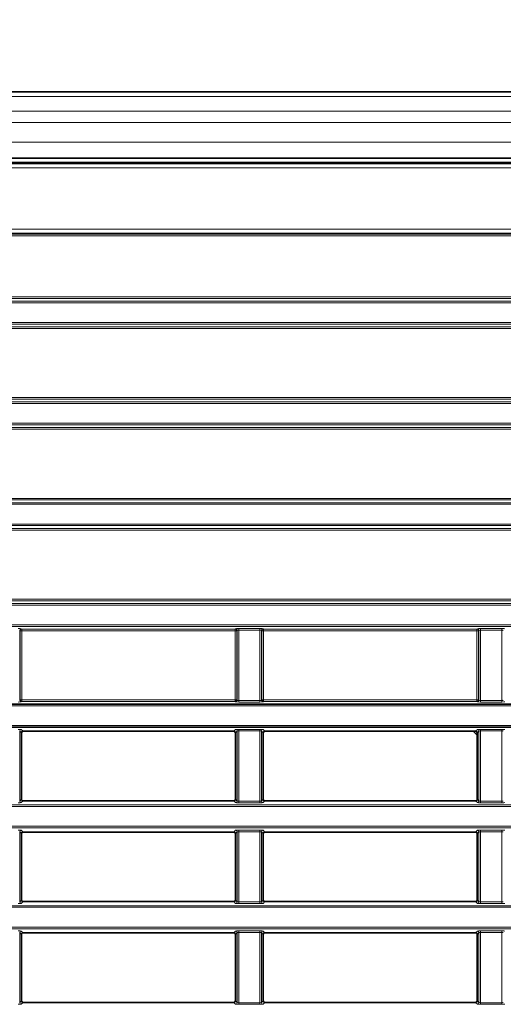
# Model space of a CAD drawing. Header units: millimetres. Extents: x 0 to 1118, y 0 to 864.
# Tile 103 of 256: x 109 to 124, y 505 to 535. Entities that reach past the tile are written whole.
import ezdxf

# ---------------------------------------------------------------- set-up
doc = ezdxf.new("R2010")
doc.units = ezdxf.units.MM
doc.styles.add('SLDTEXTSTYLE0', font='TXT', dxfattribs={"width": 0.605})
doc.dimstyles.new('SLDDIMSTYLE0', dxfattribs={"dimtxt": 3.175, "dimasz": 4.572, "dimexe": 0, "dimexo": 0.0625, "dimgap": 0.79375, "dimtad": 0, "dimtih": 1, "dimtoh": 1, "dimdec": 1, "dimlfac": 4, "dimrnd": 1e-09, "dimzin": 12, "dimdsep": 46, "dimtxsty": 'SLDTEXTSTYLE0', "dimsah": 1, "dimcen": 0.09, "dimadec": 0, "dimazin": 3, "dimtfac": 1, "dimtofl": 0, "dimtmove": 0, "dimatfit": 3, "dimfxl": 1, "dimfrac": 2, "dimtolj": 1, "dimtzin": 12, "dimarcsym": 0})
doc.dimstyles.new('SLDDIMSTYLE1', dxfattribs={"dimtxt": 3.175, "dimasz": 4.572, "dimexe": 0, "dimexo": 0.0625, "dimgap": 0.79375, "dimtad": 0, "dimtih": 1, "dimtoh": 1, "dimdec": 1, "dimlfac": 4, "dimrnd": 1e-09, "dimzin": 4, "dimdsep": 46, "dimtxsty": 'SLDTEXTSTYLE0', "dimsah": 1, "dimcen": 0.09, "dimadec": 0, "dimazin": 1, "dimtfac": 1, "dimtofl": 0, "dimtmove": 0, "dimatfit": 3, "dimfxl": 1, "dimfrac": 2, "dimtolj": 1, "dimtzin": 12, "dimarcsym": 0})

# ---------------------------------------------------------------- blocks, each defined once
blk = doc.blocks.new('_D')
at = {"color": 7, "linetype": 'Continuous', "lineweight": 0}
for p, q in [((142.949, 580.599), (141.858, 580.599)), ((141.858, 580.599), (141.858, 575.727)), ((151.438, 580.599), (152.529, 580.599)), ((152.529, 580.599), (152.529, 575.727)), ((26.374, 533.894), (26.374, 579.763)), ((257.099, 507.333), (257.099, 579.763)), ((26.374, 578.163), (129.126, 578.163)), ((257.099, 578.163), (154.347, 578.163)), ((141.858, 575.727), (142.949, 575.727)), ((152.529, 575.727), (151.438, 575.727))]:
    blk.add_line(p, q, dxfattribs=at)
at = {"color": 7, "linetype": 'Continuous', "lineweight": 18}
for points in [[(26.374, 578.163), (30.946, 577.401), (30.946, 578.925)], [(257.099, 578.163), (252.527, 578.925), (252.527, 577.401)]]:
    blk.add_solid(points, dxfattribs=at)
at = {"color": 7, "linetype": 'Continuous', "lineweight": 18, "char_height": 3.175, "attachment_point": 1, "style": 'SLDTEXTSTYLE0'}
for s, insert in [('922.9', (129.852, 579.819)), ('36.3', (142.949, 579.819))]:
    blk.add_mtext(s, dxfattribs=dict(at, insert=insert))
blk = doc.blocks.new('_D_1')
at = {"color": 7, "linetype": 'Continuous', "lineweight": 0}
for p, q in [((131.712, 569.439), (130.62, 569.439)), ((130.62, 569.439), (130.62, 564.566)), ((140.2, 569.439), (141.292, 569.439)), ((141.292, 569.439), (141.292, 564.566)), ((26.374, 529.101), (26.374, 568.602)), ((234.624, 526.227), (234.624, 568.602)), ((26.374, 567.002), (117.889, 567.002)), ((234.624, 567.002), (143.11, 567.002)), ((130.62, 564.566), (131.712, 564.566)), ((141.292, 564.566), (140.2, 564.566))]:
    blk.add_line(p, q, dxfattribs=at)
at = {"color": 7, "linetype": 'Continuous', "lineweight": 18}
for points in [[(26.374, 567.002), (30.946, 566.24), (30.946, 567.764)], [(234.624, 567.002), (230.052, 567.764), (230.052, 566.24)]]:
    blk.add_solid(points, dxfattribs=at)
at = {"color": 7, "linetype": 'Continuous', "lineweight": 18, "char_height": 3.175, "attachment_point": 1, "style": 'SLDTEXTSTYLE0'}
for s, insert in [('833.0', (118.615, 568.659)), ('32.8', (131.712, 568.659))]:
    blk.add_mtext(s, dxfattribs=dict(at, insert=insert))
blk = doc.blocks.new('_D_2')
at = {"color": 7, "linetype": 'Continuous', "lineweight": 0}
for p, q in [((131.712, 558.272), (130.62, 558.272)), ((130.62, 558.272), (130.62, 553.4)), ((140.2, 558.272), (141.292, 558.272)), ((141.292, 558.272), (141.292, 553.4)), ((29.477, 516.602), (29.477, 557.436)), ((231.522, 516.602), (231.522, 557.436)), ((29.477, 555.836), (117.889, 555.836)), ((231.522, 555.836), (143.11, 555.836)), ((130.62, 553.4), (131.712, 553.4)), ((141.292, 553.4), (140.2, 553.4))]:
    blk.add_line(p, q, dxfattribs=at)
at = {"color": 7, "linetype": 'Continuous', "lineweight": 18}
for points in [[(29.477, 555.836), (34.049, 555.074), (34.049, 556.598)], [(231.522, 555.836), (226.95, 556.598), (226.95, 555.074)]]:
    blk.add_solid(points, dxfattribs=at)
at = {"color": 7, "linetype": 'Continuous', "lineweight": 18, "char_height": 3.175, "attachment_point": 1, "style": 'SLDTEXTSTYLE0'}
for s, insert in [('808.2', (118.615, 557.492)), ('31.8', (131.712, 557.492))]:
    blk.add_mtext(s, dxfattribs=dict(at, insert=insert))

msp = doc.modelspace()

# ---------------------------------------------------------------- linework, layer by layer
at = {"color": 7, "linetype": 'Continuous', "lineweight": 35}
for p, q in [((222.4616, 533.2514), (38.5366, 533.2514)), ((222.4616, 531.1889), (38.5366, 531.1889)), ((37.7499, 531.0434), (223.2483, 531.0434)), ((107.0612, 514.2539), (139.4371, 514.2539)), ((139.4371, 513.5414), (107.0612, 513.5414)), ((108.6811, 513.3649), (108.6811, 511.3054)), ((108.731, 513.4149), (115.2672, 513.4149)), ((115.3171, 511.3054), (115.3171, 513.3649)), ((116.1811, 513.3649), (116.1811, 511.3054)), ((116.231, 513.4149), (122.7672, 513.4149)), ((122.6907, 513.4149), (122.8116, 513.2939)), ((122.8171, 511.3054), (122.8171, 513.3649)), ((122.8116, 511.2826), (122.8116, 513.2939)), ((108.731, 511.2555), (115.2672, 511.2555)), ((116.231, 511.2555), (122.7672, 511.2555)), ((108.6811, 510.2399), (108.6811, 508.1804)), ((108.731, 510.2899), (115.2672, 510.2899)), ((115.3171, 508.1804), (115.3171, 510.2399)), ((116.1811, 510.2399), (116.1811, 508.1804)), ((116.231, 510.2899), (122.7672, 510.2899)), ((122.8116, 508.1576), (122.8116, 510.2627)), ((122.8171, 508.1804), (122.8171, 510.2399)), ((108.731, 508.1305), (115.2672, 508.1305)), ((116.231, 508.1305), (122.7672, 508.1305)), ((108.6811, 507.1149), (108.6811, 505.0554)), ((108.731, 507.1649), (115.2672, 507.1649)), ((115.3171, 505.0554), (115.3171, 507.1149)), ((116.1811, 507.1149), (116.1811, 505.0554)), ((116.231, 507.1649), (122.7672, 507.1649)), ((122.8116, 505.0326), (122.8116, 507.1377)), ((122.8171, 505.0554), (122.8171, 507.1149)), ((108.731, 505.0055), (115.2672, 505.0055)), ((116.231, 505.0055), (122.7672, 505.0055))]:
    msp.add_line(p, q, dxfattribs=at)
at = {"color": 7, "linetype": 'Continuous', "lineweight": 18}
for p, q in [((222.4616, 533.105), (38.5366, 533.105)), ((222.4616, 532.6479), (38.5366, 532.6479)), ((222.4616, 532.2943), (38.5366, 532.2943)), ((222.4616, 531.6889), (38.5366, 531.6889)), ((222.4616, 531.0639), (38.5366, 531.0639)), ((37.7608, 531.0171), (223.2374, 531.0171)), ((223.2374, 530.8922), (37.7608, 530.8922)), ((42.4262, 528.9868), (218.572, 528.9868)), ((218.572, 528.8618), (42.4262, 528.8618)), ((42.4531, 528.8349), (218.5451, 528.8349)), ((218.5451, 528.7849), (42.4531, 528.7849)), ((42.8451, 526.8886), (218.1531, 526.8886)), ((218.0533, 526.8387), (42.9449, 526.8387)), ((43.6611, 526.7539), (217.3371, 526.7539)), ((217.3371, 526.704), (43.6611, 526.704)), ((218.1531, 525.9067), (42.8451, 525.9067)), ((42.9449, 525.9567), (218.0533, 525.9567)), ((43.6611, 526.0914), (217.3371, 526.0914)), ((217.3371, 526.0414), (43.6611, 526.0414)), ((42.8445, 523.7636), (218.1537, 523.7636)), ((218.0539, 523.7137), (42.9444, 523.7137)), ((43.6605, 523.6289), (217.3377, 523.6289)), ((217.3377, 523.579), (43.6605, 523.579)), ((42.9444, 522.8317), (218.0539, 522.8317)), ((43.6605, 522.9664), (217.3377, 522.9664)), ((217.3377, 522.9164), (43.6605, 522.9164)), ((218.1537, 522.7817), (42.8445, 522.7817)), ((35.9277, 520.5039), (225.0705, 520.5039)), ((225.0705, 520.454), (35.9277, 520.454)), ((37.5047, 520.6386), (223.4935, 520.6386)), ((223.4935, 520.5887), (37.5047, 520.5887)), ((35.9277, 519.8414), (225.0705, 519.8414)), ((225.0705, 519.7914), (35.9277, 519.7914)), ((37.5047, 519.7067), (223.4935, 519.7067)), ((223.4935, 519.6567), (37.5047, 519.6567)), ((35.9277, 517.3789), (225.0705, 517.3789)), ((225.0705, 517.329), (35.9277, 517.329)), ((37.5047, 517.5136), (223.4935, 517.5136)), ((223.4935, 517.4637), (37.5047, 517.4637)), ((35.9277, 516.7164), (225.0705, 516.7164)), ((225.0705, 516.6664), (35.9277, 516.6664)), ((108.6266, 516.5444), (108.6266, 514.3759)), ((108.6393, 516.5317), (108.6266, 516.5444)), ((108.6393, 514.3886), (108.6393, 516.5317)), ((108.6892, 516.5317), (108.6393, 516.5317)), ((108.6765, 516.5944), (108.6892, 516.5817)), ((108.6892, 516.5817), (115.309, 516.5817)), ((108.6892, 516.5817), (108.6892, 516.5317)), ((108.6892, 516.5317), (108.6892, 514.3886)), ((115.309, 516.5317), (108.6892, 516.5317)), ((115.309, 516.5817), (115.3217, 516.5944)), ((115.309, 516.5317), (115.309, 516.5817)), ((115.3589, 516.5317), (115.309, 516.5317)), ((115.309, 514.3886), (115.309, 516.5317)), ((115.3716, 516.5444), (115.3589, 516.5317)), ((115.3589, 516.5317), (115.3589, 514.3886)), ((115.3716, 514.3759), (115.3716, 516.5444)), ((115.4216, 516.5993), (116.0767, 516.5993)), ((115.4216, 516.5494), (115.4216, 516.5993)), ((116.0767, 516.5494), (115.4216, 516.5494)), ((115.4216, 516.5494), (115.4216, 514.3709)), ((116.0767, 516.5494), (116.0767, 516.5993)), ((116.0767, 514.3709), (116.0767, 516.5494)), ((116.1266, 516.5444), (116.1266, 514.3759)), ((116.1393, 516.5317), (116.1266, 516.5444)), ((116.1393, 514.3886), (116.1393, 516.5317)), ((116.1892, 516.5317), (116.1393, 516.5317)), ((116.1765, 516.5944), (116.1892, 516.5817)), ((116.1892, 516.5817), (122.809, 516.5817)), ((116.1892, 516.5817), (116.1892, 516.5317)), ((116.1892, 516.5317), (116.1892, 514.3886)), ((122.809, 516.5317), (116.1892, 516.5317)), ((122.809, 516.5817), (122.8217, 516.5944)), ((122.809, 516.5317), (122.809, 516.5817)), ((122.8589, 516.5317), (122.809, 516.5317)), ((122.809, 514.3886), (122.809, 516.5317)), ((122.8716, 516.5444), (122.8589, 516.5317)), ((122.8589, 516.5317), (122.8589, 514.3886)), ((122.8716, 514.3759), (122.8716, 516.5444)), ((122.9216, 516.5993), (123.5767, 516.5993)), ((122.9216, 516.5494), (122.9216, 516.5993)), ((123.5767, 516.5494), (122.9216, 516.5494)), ((122.9216, 516.5494), (122.9216, 514.3709)), ((123.5767, 516.5494), (123.5767, 516.5993)), ((123.5767, 514.3709), (123.5767, 516.5494)), ((108.6266, 514.3759), (108.6393, 514.3886)), ((108.6393, 514.3886), (108.6892, 514.3886)), ((108.6892, 514.3387), (108.6765, 514.326)), ((108.6892, 514.3886), (108.6892, 514.3387)), ((108.6892, 514.3886), (115.309, 514.3886)), ((115.309, 514.3387), (108.6892, 514.3387)), ((115.309, 514.3387), (115.309, 514.3886)), ((115.309, 514.3886), (115.3589, 514.3886)), ((115.3217, 514.326), (115.309, 514.3387)), ((115.3589, 514.3886), (115.3716, 514.3759)), ((115.4216, 514.321), (115.4216, 514.3709)), ((115.4216, 514.3709), (116.0767, 514.3709)), ((116.0767, 514.321), (115.4216, 514.321)), ((116.0767, 514.321), (116.0767, 514.3709)), ((116.1266, 514.3759), (116.1393, 514.3886)), ((116.1393, 514.3886), (116.1892, 514.3886)), ((116.1892, 514.3387), (116.1765, 514.326)), ((116.1892, 514.3886), (116.1892, 514.3387)), ((116.1892, 514.3886), (122.809, 514.3886)), ((122.809, 514.3387), (116.1892, 514.3387)), ((122.809, 514.3886), (122.8589, 514.3886)), ((122.809, 514.3387), (122.809, 514.3886)), ((122.8217, 514.326), (122.809, 514.3387)), ((122.8589, 514.3886), (122.8716, 514.3759)), ((122.9216, 514.321), (122.9216, 514.3709)), ((122.9216, 514.3709), (123.5767, 514.3709)), ((123.5767, 514.321), (122.9216, 514.321)), ((123.5767, 514.321), (123.5767, 514.3709)), ((139.4721, 514.204), (107.0261, 514.204)), ((107.0261, 513.5914), (139.4721, 513.5914)), ((108.6266, 513.4194), (108.6266, 511.2509)), ((108.6811, 513.3649), (108.6266, 513.4194)), ((108.6765, 513.4694), (108.731, 513.4149)), ((115.2672, 513.4149), (115.3217, 513.4694)), ((115.3716, 513.4194), (115.3171, 513.3649)), ((115.3716, 511.2509), (115.3716, 513.4194)), ((115.4216, 513.4743), (116.0767, 513.4743)), ((115.4216, 513.4244), (115.4216, 513.4743)), ((116.0767, 513.4244), (115.4216, 513.4244)), ((115.4216, 513.4244), (115.4216, 511.2459)), ((116.0767, 513.4244), (116.0767, 513.4743)), ((116.0767, 511.2459), (116.0767, 513.4244)), ((116.1266, 513.4194), (116.1266, 511.2509)), ((116.1811, 513.3649), (116.1266, 513.4194)), ((116.1765, 513.4694), (116.231, 513.4149)), ((122.7672, 513.4149), (122.8217, 513.4694)), ((122.8716, 513.4194), (122.8171, 513.3649)), ((122.8716, 511.2509), (122.8716, 513.4194)), ((122.9216, 513.4743), (123.5767, 513.4743)), ((122.9216, 513.4244), (122.9216, 513.4743)), ((123.5767, 513.4244), (122.9216, 513.4244)), ((122.9216, 513.4244), (122.9216, 511.2459)), ((123.5767, 513.4244), (123.5767, 513.4743)), ((123.5767, 511.2459), (123.5767, 513.4244)), ((108.6266, 511.2509), (108.6811, 511.3054)), ((108.731, 511.2555), (108.6765, 511.201)), ((115.3217, 511.201), (115.2672, 511.2555)), ((115.3171, 511.3054), (115.3716, 511.2509)), ((115.4216, 511.196), (115.4216, 511.2459)), ((115.4216, 511.2459), (116.0767, 511.2459)), ((116.0767, 511.196), (116.0767, 511.2459)), ((116.1266, 511.2509), (116.1811, 511.3054)), ((116.231, 511.2555), (116.1765, 511.201)), ((122.8217, 511.201), (122.7672, 511.2555)), ((122.8171, 511.3054), (122.8716, 511.2509)), ((122.9216, 511.196), (122.9216, 511.2459)), ((122.9216, 511.2459), (123.5767, 511.2459)), ((123.5767, 511.196), (123.5767, 511.2459)), ((35.9277, 511.1289), (225.0705, 511.1289)), ((225.0705, 511.079), (35.9277, 511.079)), ((116.0767, 511.196), (115.4216, 511.196)), ((123.5767, 511.196), (122.9216, 511.196)), ((35.9277, 510.4664), (225.0705, 510.4664)), ((225.0705, 510.4164), (35.9277, 510.4164)), ((108.6266, 510.2944), (108.6266, 508.1259)), ((108.6811, 510.2399), (108.6266, 510.2944)), ((108.6765, 510.3444), (108.731, 510.2899)), ((115.2672, 510.2899), (115.3217, 510.3444)), ((115.3716, 510.2944), (115.3171, 510.2399)), ((115.3716, 508.1259), (115.3716, 510.2944)), ((115.4216, 510.3493), (116.0767, 510.3493)), ((115.4216, 510.2994), (115.4216, 510.3493)), ((116.0767, 510.2994), (115.4216, 510.2994)), ((115.4216, 510.2994), (115.4216, 508.1209)), ((116.0767, 510.2994), (116.0767, 510.3493)), ((116.0767, 508.1209), (116.0767, 510.2994)), ((116.1266, 510.2944), (116.1266, 508.1259)), ((116.1811, 510.2399), (116.1266, 510.2944)), ((116.1765, 510.3444), (116.231, 510.2899)), ((122.7672, 510.2899), (122.8217, 510.3444)), ((122.8716, 510.2944), (122.8171, 510.2399)), ((122.8716, 508.1259), (122.8716, 510.2944)), ((122.9216, 510.3493), (123.5767, 510.3493)), ((122.9216, 510.2994), (122.9216, 510.3493)), ((123.5767, 510.2994), (122.9216, 510.2994)), ((122.9216, 510.2994), (122.9216, 508.1209)), ((123.5767, 510.2994), (123.5767, 510.3493)), ((123.5767, 508.1209), (123.5767, 510.2994)), ((108.6266, 508.1259), (108.6811, 508.1804)), ((115.3171, 508.1804), (115.3716, 508.1259)), ((116.1266, 508.1259), (116.1811, 508.1804)), ((122.8171, 508.1804), (122.8716, 508.1259)), ((35.9277, 508.0039), (225.0705, 508.0039)), ((225.0705, 507.954), (35.9277, 507.954)), ((108.731, 508.1305), (108.6765, 508.076)), ((115.3217, 508.076), (115.2672, 508.1305)), ((115.4216, 508.071), (115.4216, 508.1209)), ((115.4216, 508.1209), (116.0767, 508.1209)), ((116.0767, 508.071), (115.4216, 508.071)), ((116.0767, 508.071), (116.0767, 508.1209)), ((116.231, 508.1305), (116.1765, 508.076)), ((122.8217, 508.076), (122.7672, 508.1305)), ((122.9216, 508.071), (122.9216, 508.1209)), ((122.9216, 508.1209), (123.5767, 508.1209)), ((123.5767, 508.071), (122.9216, 508.071)), ((123.5767, 508.071), (123.5767, 508.1209)), ((35.9277, 507.3414), (225.0705, 507.3414)), ((225.0705, 507.2914), (35.9277, 507.2914)), ((108.6266, 507.1694), (108.6266, 505.0009)), ((108.6811, 507.1149), (108.6266, 507.1694)), ((108.6765, 507.2194), (108.731, 507.1649)), ((115.2672, 507.1649), (115.3217, 507.2194)), ((115.3716, 507.1694), (115.3171, 507.1149)), ((115.3716, 505.0009), (115.3716, 507.1694)), ((115.4216, 507.2243), (116.0767, 507.2243)), ((115.4216, 507.1744), (115.4216, 507.2243)), ((116.0767, 507.1744), (115.4216, 507.1744)), ((115.4216, 507.1744), (115.4216, 504.9959)), ((116.0767, 507.1744), (116.0767, 507.2243)), ((116.0767, 504.9959), (116.0767, 507.1744)), ((116.1266, 507.1694), (116.1266, 505.0009)), ((116.1811, 507.1149), (116.1266, 507.1694)), ((116.1765, 507.2194), (116.231, 507.1649)), ((122.7672, 507.1649), (122.8217, 507.2194)), ((122.8716, 507.1694), (122.8171, 507.1149)), ((122.8716, 505.0009), (122.8716, 507.1694)), ((122.9216, 507.2243), (123.5767, 507.2243)), ((122.9216, 507.1744), (122.9216, 507.2243)), ((123.5767, 507.1744), (122.9216, 507.1744)), ((122.9216, 507.1744), (122.9216, 504.9959)), ((123.5767, 507.1744), (123.5767, 507.2243)), ((123.5767, 504.9959), (123.5767, 507.1744)), ((108.6266, 505.0009), (108.6811, 505.0554)), ((108.731, 505.0055), (108.6765, 504.951)), ((115.3217, 504.951), (115.2672, 505.0055)), ((115.3171, 505.0554), (115.3716, 505.0009)), ((115.4216, 504.946), (115.4216, 504.9959)), ((115.4216, 504.9959), (116.0767, 504.9959)), ((116.0767, 504.946), (115.4216, 504.946)), ((116.0767, 504.946), (116.0767, 504.9959)), ((116.1266, 505.0009), (116.1811, 505.0554)), ((116.231, 505.0055), (116.1765, 504.951)), ((122.8217, 504.951), (122.7672, 505.0055)), ((122.8171, 505.0554), (122.8716, 505.0009)), ((122.9216, 504.946), (122.9216, 504.9959)), ((122.9216, 504.9959), (123.5767, 504.9959)), ((123.5767, 504.946), (122.9216, 504.946)), ((123.5767, 504.946), (123.5767, 504.9959))]:
    msp.add_line(p, q, dxfattribs=at)
for centre, start, end in [((108.6767, 516.5443), 90.1836, 179.8164), ((108.6894, 516.5316), 90.1836, 179.8164), ((115.3088, 516.5316), 0.1836, 89.8164), ((115.3215, 516.5443), 0.1836, 89.8164), ((116.1767, 516.5443), 90.1836, 179.8164), ((116.1894, 516.5316), 90.1836, 179.8164), ((122.8088, 516.5316), 0.1836, 89.8164), ((122.8215, 516.5443), 0.1836, 89.8164), ((108.6767, 514.3761), 180.1836, 269.8164), ((108.6894, 514.3888), 180.1836, 269.8164), ((115.3088, 514.3888), 270.1836, 359.8164), ((115.3215, 514.3761), 270.1836, 359.8164), ((116.1767, 514.3761), 180.1836, 269.8164), ((116.1894, 514.3888), 180.1836, 269.8164), ((122.8088, 514.3888), 270.1836, 359.8164), ((122.8215, 514.3761), 270.1836, 359.8164), ((108.6767, 513.4193), 90.1836, 179.8164), ((115.3215, 513.4193), 0.1836, 89.8164), ((116.1767, 513.4193), 90.1836, 179.8164), ((122.8215, 513.4193), 0.1836, 89.8164), ((108.6767, 511.2511), 180.1836, 269.8164), ((115.3215, 511.2511), 270.1836, 359.8164), ((116.1767, 511.2511), 180.1836, 269.8164), ((122.8215, 511.2511), 270.1836, 359.8164), ((108.6767, 510.2943), 90.1836, 179.8164), ((115.3215, 510.2943), 0.1836, 89.8164), ((116.1767, 510.2943), 90.1836, 179.8164), ((122.8215, 510.2943), 0.1836, 89.8164), ((108.6767, 508.1261), 180.1836, 269.8164), ((115.3215, 508.1261), 270.1836, 359.8164), ((116.1767, 508.1261), 180.1836, 269.8164), ((122.8215, 508.1261), 270.1836, 359.8164), ((108.6767, 507.1693), 90.1836, 179.8164), ((115.3215, 507.1693), 0.1836, 89.8164), ((116.1767, 507.1693), 90.1836, 179.8164), ((122.8215, 507.1693), 0.1836, 89.8164), ((108.6767, 505.0011), 180.1836, 269.8164), ((115.3215, 505.0011), 270.1836, 359.8164), ((116.1767, 505.0011), 180.1836, 269.8164), ((122.8215, 505.0011), 270.1836, 359.8164)]:
    msp.add_arc(centre, 0.0501, start, end, dxfattribs=at)
for centre, major_axis, ratio, start_param, end_param in [((108.5767, 516.5941), (0.1, 0), 0.0524078, 0.0523599, 1.5707963), ((115.4216, 516.5941), (0.1, 0), 0.0524078, 1.5707963, 3.0892328), ((115.4216, 516.5442), (0.05, 0), 0.1048156, 1.5707963, 3.0892328), ((116.0767, 516.5941), (0.1, 0), 0.0524078, 0.0523599, 1.5707963), ((116.0767, 516.5442), (0.05, 0), 0.1048156, 0.0523599, 1.5707963), ((122.9216, 516.5941), (0.1, 0), 0.0524078, 1.5707963, 3.0892328), ((122.9216, 516.5442), (0.05, 0), 0.1048156, 1.5707963, 3.0892328), ((123.5767, 516.5941), (0.1, 0), 0.0524078, 0.0523599, 1.5707963), ((123.5767, 516.5442), (0.05, 0), 0.1048156, 0.0523599, 1.5707963), ((108.5767, 514.3262), (0.1, 0), 0.0524078, 4.712389, 6.2308254), ((115.4216, 514.3262), (0.1, 0), 0.0524078, 3.1939525, 4.712389), ((115.4216, 514.3762), (0.05, 0), 0.1048156, 3.1939525, 4.712389), ((116.0767, 514.3762), (0.05, 0), 0.1048156, 4.712389, 6.2308254), ((116.0767, 514.3262), (0.1, 0), 0.0524078, 4.712389, 6.2308254), ((122.9216, 514.3262), (0.1, 0), 0.0524078, 3.1939525, 4.712389), ((122.9216, 514.3762), (0.05, 0), 0.1048156, 3.1939525, 4.712389), ((123.5767, 514.3762), (0.05, 0), 0.1048156, 4.712389, 6.2308254), ((123.5767, 514.3262), (0.1, 0), 0.0524078, 4.712389, 6.2308254), ((108.5767, 513.4691), (0.1, 0), 0.0524078, 0.0523599, 1.5707963), ((115.4216, 513.4691), (0.1, 0), 0.0524078, 1.5707963, 3.0892328), ((115.4216, 513.4192), (0.05, 0), 0.1048156, 1.5707963, 3.0892328), ((116.0767, 513.4691), (0.1, 0), 0.0524078, 0.0523599, 1.5707963), ((116.0767, 513.4192), (0.05, 0), 0.1048156, 0.0523599, 1.5707963), ((122.9216, 513.4691), (0.1, 0), 0.0524078, 1.5707963, 3.0892328), ((122.9216, 513.4192), (0.05, 0), 0.1048156, 1.5707963, 3.0892328), ((123.5767, 513.4691), (0.1, 0), 0.0524078, 0.0523599, 1.5707963), ((123.5767, 513.4192), (0.05, 0), 0.1048156, 0.0523599, 1.5707963), ((115.4216, 511.2512), (0.05, 0), 0.1048156, 3.1939525, 4.712389), ((116.0767, 511.2512), (0.05, 0), 0.1048156, 4.712389, 6.2308254), ((122.9216, 511.2512), (0.05, 0), 0.1048156, 3.1939525, 4.712389), ((123.5767, 511.2512), (0.05, 0), 0.1048156, 4.712389, 6.2308254), ((108.5767, 511.2012), (0.1, 0), 0.0524078, 4.712389, 6.2308254), ((115.4216, 511.2012), (0.1, 0), 0.0524078, 3.1939525, 4.712389), ((116.0767, 511.2012), (0.1, 0), 0.0524078, 4.712389, 6.2308254), ((122.9216, 511.2012), (0.1, 0), 0.0524078, 3.1939525, 4.712389), ((123.5767, 511.2012), (0.1, 0), 0.0524078, 4.712389, 6.2308254), ((108.5767, 510.3441), (0.1, 0), 0.0524078, 0.0523599, 1.5707963), ((115.4216, 510.3441), (0.1, 0), 0.0524078, 1.5707963, 3.0892328), ((115.4216, 510.2942), (0.05, 0), 0.1048156, 1.5707963, 3.0892328), ((116.0767, 510.3441), (0.1, 0), 0.0524078, 0.0523599, 1.5707963), ((116.0767, 510.2942), (0.05, 0), 0.1048156, 0.0523599, 1.5707963), ((122.9216, 510.3441), (0.1, 0), 0.0524078, 1.5707963, 3.0892328), ((122.9216, 510.2942), (0.05, 0), 0.1048156, 1.5707963, 3.0892328), ((123.5767, 510.3441), (0.1, 0), 0.0524078, 0.0523599, 1.5707963), ((123.5767, 510.2942), (0.05, 0), 0.1048156, 0.0523599, 1.5707963), ((108.5767, 508.0762), (0.1, 0), 0.0524078, 4.712389, 6.2308254), ((115.4216, 508.0762), (0.1, 0), 0.0524078, 3.1939525, 4.712389), ((115.4216, 508.1262), (0.05, 0), 0.1048156, 3.1939525, 4.712389), ((116.0767, 508.1262), (0.05, 0), 0.1048156, 4.712389, 6.2308254), ((116.0767, 508.0762), (0.1, 0), 0.0524078, 4.712389, 6.2308254), ((122.9216, 508.0762), (0.1, 0), 0.0524078, 3.1939525, 4.712389), ((122.9216, 508.1262), (0.05, 0), 0.1048156, 3.1939525, 4.712389), ((123.5767, 508.1262), (0.05, 0), 0.1048156, 4.712389, 6.2308254), ((123.5767, 508.0762), (0.1, 0), 0.0524078, 4.712389, 6.2308254), ((108.5767, 507.2191), (0.1, 0), 0.0524078, 0.0523599, 1.5707963), ((115.4216, 507.2191), (0.1, 0), 0.0524078, 1.5707963, 3.0892328), ((115.4216, 507.1692), (0.05, 0), 0.1048156, 1.5707963, 3.0892328), ((116.0767, 507.2191), (0.1, 0), 0.0524078, 0.0523599, 1.5707963), ((116.0767, 507.1692), (0.05, 0), 0.1048156, 0.0523599, 1.5707963), ((122.9216, 507.2191), (0.1, 0), 0.0524078, 1.5707963, 3.0892328), ((122.9216, 507.1692), (0.05, 0), 0.1048156, 1.5707963, 3.0892328), ((123.5767, 507.2191), (0.1, 0), 0.0524078, 0.0523599, 1.5707963), ((123.5767, 507.1692), (0.05, 0), 0.1048156, 0.0523599, 1.5707963), ((108.5767, 504.9512), (0.1, 0), 0.0524078, 4.712389, 6.2308254), ((115.4216, 504.9512), (0.1, 0), 0.0524078, 3.1939525, 4.712389), ((115.4216, 505.0012), (0.05, 0), 0.1048156, 3.1939525, 4.712389), ((116.0767, 505.0012), (0.05, 0), 0.1048156, 4.712389, 6.2308254), ((116.0767, 504.9512), (0.1, 0), 0.0524078, 4.712389, 6.2308254), ((122.9216, 504.9512), (0.1, 0), 0.0524078, 3.1939525, 4.712389), ((122.9216, 505.0012), (0.05, 0), 0.1048156, 3.1939525, 4.712389), ((123.5767, 505.0012), (0.05, 0), 0.1048156, 4.712389, 6.2308254), ((123.5767, 504.9512), (0.1, 0), 0.0524078, 4.712389, 6.2308254)]:
    msp.add_ellipse(centre, major_axis=major_axis, ratio=ratio, start_param=start_param, end_param=end_param, dxfattribs=at)
at = {"color": 7, "linetype": 'Continuous', "lineweight": 35}
for centre, major_axis, start_param, end_param in [((108.7312, 513.3648), (0.0355, -0.0355), 2.357564, 3.9256213), ((115.267, 513.3648), (0.0355, 0.0355), 5.4991567, 7.0672139), ((116.2312, 513.3648), (0.0355, -0.0355), 2.357564, 3.9256213), ((122.767, 513.3648), (0.0355, 0.0355), 5.4991567, 7.0672139), ((108.7312, 511.3055), (0.0355, 0.0355), 2.357564, 3.9256213), ((115.267, 511.3055), (0.0355, -0.0355), 5.4991567, 7.0672139), ((116.2312, 511.3055), (0.0355, 0.0355), 2.357564, 3.9256213), ((122.767, 511.3055), (0.0355, -0.0355), 5.4991567, 7.0672139), ((108.7312, 510.2398), (0.0355, -0.0355), 2.357564, 3.9256213), ((115.267, 510.2398), (0.0355, 0.0355), 5.4991567, 7.0672139), ((116.2312, 510.2398), (0.0355, -0.0355), 2.357564, 3.9256213), ((122.767, 510.2398), (0.0355, 0.0355), 5.4991567, 7.0672139), ((108.7312, 508.1805), (0.0355, 0.0355), 2.357564, 3.9256213), ((115.267, 508.1805), (0.0355, -0.0355), 5.4991567, 7.0672139), ((116.2312, 508.1805), (0.0355, 0.0355), 2.357564, 3.9256213), ((122.767, 508.1805), (0.0355, -0.0355), 5.4991567, 7.0672139), ((108.7312, 507.1148), (0.0355, -0.0355), 2.357564, 3.9256213), ((115.267, 507.1148), (0.0355, 0.0355), 5.4991567, 7.0672139), ((116.2312, 507.1148), (0.0355, -0.0355), 2.357564, 3.9256213), ((122.767, 507.1148), (0.0355, 0.0355), 5.4991567, 7.0672139), ((108.7312, 505.0555), (0.0355, 0.0355), 2.357564, 3.9256213), ((115.267, 505.0555), (0.0355, -0.0355), 5.4991567, 7.0672139), ((116.2312, 505.0555), (0.0355, 0.0355), 2.357564, 3.9256213), ((122.767, 505.0555), (0.0355, -0.0355), 5.4991567, 7.0672139)]:
    msp.add_ellipse(centre, major_axis=major_axis, ratio=0.9972647, start_param=start_param, end_param=end_param, dxfattribs=at)

# ---------------------------------------------------------------- dimensions: what is measured, and where the dimension line sits
at = {"color": 7, "linetype": 'Continuous', "lineweight": 18}
for base, p1, p2, dimstyle, picture, middle in [((26.3741, 578.163), (257.099, 505.7329), (26.3741, 532.2943), 'SLDDIMSTYLE0', '_D', (141.7365, 578.163)), ((234.6241, 567.0022), (26.3741, 527.5009), (234.6241, 524.6264), 'SLDDIMSTYLE1', '_D_1', (130.4991, 567.0022)), ((231.5216, 555.8359), (29.4766, 515.0014), (231.5216, 515.0014), 'SLDDIMSTYLE0', '_D_2', (130.4991, 555.8359))]:
    dim = msp.add_linear_dim(base=base, p1=p1, p2=p2, dimstyle=dimstyle, dxfattribs=at)
    dim.commit()
    dim.dimension.update_dxf_attribs({"geometry": picture, "text_midpoint": middle, "dimtype": 160})

doc.saveas('drawing.dxf')
